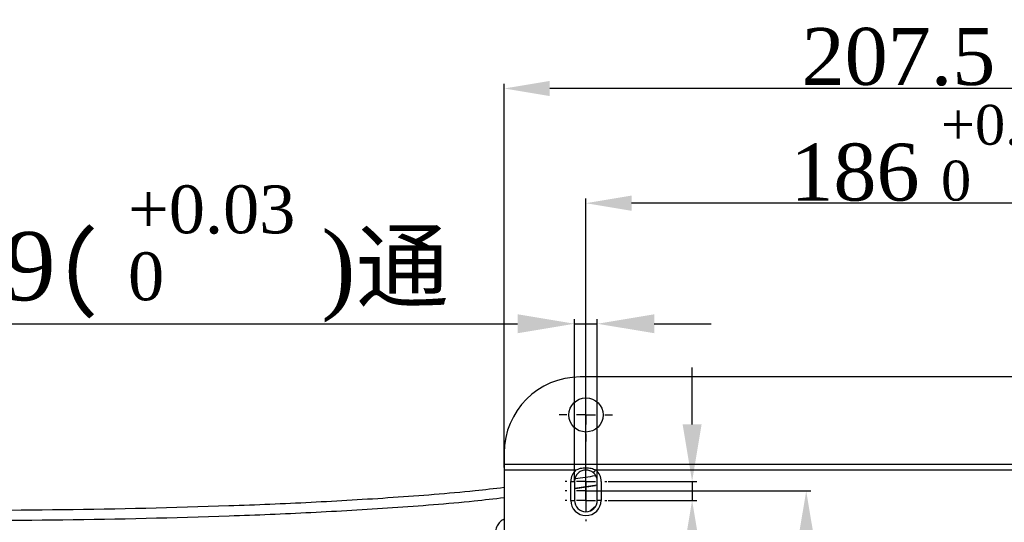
# Model space of a CAD drawing. Header units: millimetres. Extents: x 7590 to 10884, y -1862 to 419.
# Tile 73 of 83: x 8544 to 8803, y 37 to 169. Entities that reach past the tile are written whole.
import ezdxf

# ---------------------------------------------------------------- set-up
doc = ezdxf.new("R2010")
doc.units = ezdxf.units.MM
doc.header["$PDSIZE"] = -1
doc.layers.add('D中心线OR符号线', color=7, linetype='Continuous')
doc.styles.get("Standard").update_dxf_attribs({"font": 'times.ttf'})
doc.dimstyles.new('ISO-25', dxfattribs={"dimtxt": 18, "dimasz": 15, "dimexe": 1.25, "dimexo": 0.625, "dimtad": 1, "dimtoh": 1, "dimtxsty": 'Standard', "dimcen": 2.5, "dimadec": 0, "dimazin": 0, "dimtfac": 1, "dimtmove": 0, "dimatfit": 3, "dimfxl": 1, "dimarcsym": 0})

# ---------------------------------------------------------------- blocks, each defined once
blk = doc.blocks.new('SW_CENTERMARKSYMBOL_1')
at = {"layer": 'D中心线OR符号线', "color": 0}
for p, q in [((0, 1), (0, 1.4)), ((-1, 0), (-1.4, 0)), ((0, 0), (-0.5, 0)), ((0, 0), (0, 0.5)), ((0, 0), (0, -0.5)), ((0, 0), (0.5, 0)), ((1, 0), (1.4, 0)), ((0, -1), (0, -1.4))]:
    blk.add_line(p, q, dxfattribs=at)
blk = doc.blocks.new('SW_CENTERMARKSYMBOL_2')
at = {"layer": 'D中心线OR符号线', "color": 0}
for p, q in [((0, 1), (0, 1.1)), ((-1, 0), (-1.1, 0)), ((0, 0), (-0.5, 0)), ((0, 0), (0, 0.5)), ((0, 0), (0, -0.5)), ((0, 0), (0.5, 0)), ((1, 0), (1.1, 0)), ((0, -1), (0, -1.1))]:
    blk.add_line(p, q, dxfattribs=at)
blk = doc.blocks.new('*D129')
at = {"color": 0, "lineweight": -2}
for p, q in [((8671.64, 51.3), (8671.64, 152.4)), ((8867.14, 151.15), (8683.64, 151.15)), ((8879.14, 51.3), (8879.14, 152.4))]:
    blk.add_line(p, q, dxfattribs=at)
at = {"color": 0}
for points in [[(8683.64, 153.15), (8683.64, 149.15), (8671.64, 151.15)], [(8867.14, 149.15), (8867.14, 153.15), (8879.14, 151.15)]]:
    blk.add_solid(points, dxfattribs=at)
at = {"layer": 'Defpoints', "color": 0}
for p in [(8671.64, 151.15), (8671.64, 50.68), (8879.14, 50.68)]:
    blk.add_point(p, dxfattribs=at)
at = {"color": 0, "insert": (8775.39, 159.43), "char_height": 15, "attachment_point": 5}
blk.add_mtext('207.5', dxfattribs=at)
blk = doc.blocks.new('*D55')
at = {"color": 0, "lineweight": -2}
for p, q in [((8693.14, 45.8), (8693.14, 122.19)), ((8879.14, 51.3), (8879.14, 122.19)), ((8867.14, 120.94), (8705.14, 120.94))]:
    blk.add_line(p, q, dxfattribs=at)
at = {"color": 0}
for points in [[(8705.14, 122.94), (8705.14, 118.94), (8693.14, 120.94)], [(8867.14, 118.94), (8867.14, 122.94), (8879.14, 120.94)]]:
    blk.add_solid(points, dxfattribs=at)
at = {"layer": 'Defpoints', "color": 0}
for p in [(8693.14, 120.94), (8879.14, 50.68), (8693.14, 45.18)]:
    blk.add_point(p, dxfattribs=at)
at = {"color": 0, "insert": (8785.11, 134.12), "char_height": 15, "attachment_point": 5}
blk.add_mtext('186 {\\H0.7x;\\S+0.05^ 0;}', dxfattribs=at)
blk = doc.blocks.new('SW_CENTERMARKSYMBOL_3')
at = {"layer": 'D中心线OR符号线', "color": 0}
for p, q in [((0, 1), (0, 1.1)), ((-1, 0), (-1.1, 0)), ((0, 0), (-0.5, 0)), ((0, 0), (0, 0.5)), ((0, 0), (0, -0.5)), ((0, 0), (0.5, 0)), ((1, 0), (1.1, 0)), ((0, -1), (0, -1.1))]:
    blk.add_line(p, q, dxfattribs=at)
blk = doc.blocks.new('SW_CENTERMARKSYMBOL_4')
at = {"layer": 'D中心线OR符号线', "color": 0}
for p, q in [((0, 1), (0, 1.1)), ((-1, 0), (-1.1, 0)), ((0, 0), (-0.5, 0)), ((0, 0), (0, 0.5)), ((0, 0), (0, -0.5)), ((0, 0), (0.5, 0)), ((1, 0), (1.1, 0)), ((0, -1), (0, -1.1))]:
    blk.add_line(p, q, dxfattribs=at)
blk = doc.blocks.new('*D184')
at = {"color": 0, "lineweight": -2}
for p, q in [((8509, 89.19), (8655.51, 89.19)), ((8655.51, 89.19), (8675.14, 89.19)), ((8690.14, 47.51), (8690.14, 90.44)), ((8690.14, 89.19), (8696.14, 89.19)), ((8696.14, 47.51), (8696.14, 90.44)), ((8711.14, 89.19), (8726.14, 89.19))]:
    blk.add_line(p, q, dxfattribs=at)
at = {"color": 0}
for points in [[(8675.14, 86.69), (8675.14, 91.69), (8690.14, 89.19)], [(8711.14, 91.69), (8711.14, 86.69), (8696.14, 89.19)]]:
    blk.add_solid(points, dxfattribs=at)
at = {"layer": 'Defpoints', "color": 0}
for p in [(8696.14, 89.19), (8690.14, 46.89), (8696.14, 46.89)]:
    blk.add_point(p, dxfattribs=at)
at = {"color": 0, "insert": (8581.94, 107.57), "char_height": 18, "attachment_point": 5}
blk.add_mtext('6H9{\\f宋体|b0|i0|c134|p2;(} {\\H0.7x;\\S+0.03^ 0;} ){\\f宋体|b0|i0|c134|p2;通}', dxfattribs=at)
blk = doc.blocks.new('*D185')
at = {"color": 0, "lineweight": -2}
for p, q in [((8721.08, 62.68), (8721.08, 77.68)), ((8699.02, 47.68), (8722.33, 47.68)), ((8721.08, 47.68), (8721.08, 42.68)), ((8699.02, 42.68), (8722.33, 42.68)), ((8721.08, 27.68), (8721.08, 12.68)), ((8721.08, 12.68), (8710.19, 12.68))]:
    blk.add_line(p, q, dxfattribs=at)
at = {"color": 0}
for points in [[(8718.58, 62.68), (8723.58, 62.68), (8721.08, 47.68)], [(8723.58, 27.68), (8718.58, 27.68), (8721.08, 42.68)]]:
    blk.add_solid(points, dxfattribs=at)
at = {"layer": 'Defpoints', "color": 0}
for p in [(8698.39, 47.68), (8698.39, 42.68), (8721.08, 42.68)]:
    blk.add_point(p, dxfattribs=at)
at = {"color": 0, "insert": (8715.32, 22.46), "char_height": 18, "attachment_point": 5}
blk.add_mtext('5', dxfattribs=at)
blk = doc.blocks.new('*D187')
at = {"color": 0, "lineweight": -2}
for p, q in [((8693.77, 45.18), (8752.36, 45.18)), ((8751.11, 30.18), (8751.11, 5.18)), ((8703.72, -9.82), (8752.36, -9.82))]:
    blk.add_line(p, q, dxfattribs=at)
at = {"color": 0}
for points in [[(8753.61, 30.18), (8748.61, 30.18), (8751.11, 45.18)], [(8748.61, 5.18), (8753.61, 5.18), (8751.11, -9.82)]]:
    blk.add_solid(points, dxfattribs=at)
at = {"layer": 'Defpoints', "color": 0}
for p in [(8693.14, 45.18), (8703.09, -9.82), (8751.11, -9.82)]:
    blk.add_point(p, dxfattribs=at)
at = {"color": 0, "insert": (8741.33, 17.29), "char_height": 18, "attachment_point": 5, "rotation": 90}
blk.add_mtext('55', dxfattribs=at)

msp = doc.modelspace()

# ---------------------------------------------------------------- linework, layer by layer
at = {"color": 7, "lineweight": 25}
for p, q in [((8859.142, 75.178), (8691.642, 75.178)), ((8671.642, 55.178), (8671.642, 52.178)), ((8671.642, 52.178), (8879.142, 52.178)), ((8671.642, 52.178), (8671.642, 50.678)), ((8671.642, 50.678), (8690.496, 50.678)), ((8671.642, 50.678), (8671.642, -70.322)), ((8695.126, 49.928), (8695.788, 50.678)), ((8695.788, 50.678), (8879.142, 50.678)), ((8689.142, 47.678), (8690.142, 47.678)), ((8689.142, 42.678), (8689.142, 47.678)), ((8690.142, 47.678), (8690.142, 42.678)), ((8696.142, 42.678), (8696.142, 47.678)), ((8697.142, 47.678), (8697.142, 42.678)), ((8689.142, 42.678), (8690.142, 42.678)), ((8697.142, 42.678), (8696.142, 42.678))]:
    msp.add_line(p, q, dxfattribs=at)
at = {"color": 8, "lineweight": 25}
for p, q in [((8696.142, 46.693), (8690.142, 45.812)), ((8690.275, 45.83), (8695.703, 46.621))]:
    msp.add_line(p, q, dxfattribs=at)
at = {"color": 7, "lineweight": 25, "flags": 128}
msp.add_lwpolyline([(8694.203, 39.872), (8694.432, 40.077), (8695.784, 41.257)], dxfattribs=at)
at = {"color": 7, "lineweight": 25}
msp.add_circle((8693.142, 65.178), 4.5, dxfattribs=at)
for centre, radius, start, end in [((8691.642, 55.178), 20, 90, 180), ((8693.142, 47.678), 4, 131.40962, 180), ((8693.142, 47.678), 3, 131.40962, 180), ((8693.142, 47.678), 3, 0, 48.59038), ((8693.142, 47.678), 4, 0, 48.59038), ((8693.142, 42.678), 4, 180, 0), ((8693.142, 42.678), 3, 180, 0)]:
    msp.add_arc(centre, radius, start, end, dxfattribs=at)
for points, knots in [([(8690.308, 48.464), (8692.089, 48.676), (8693.873, 48.888), (8695.633, 49.239), (8695.636, 49.24)], [0, 0, 0, 0, 0.9983968, 1, 1, 1, 1]), ([(8690.496, 50.678), (8690.901, 50.847), (8691.745, 51.201), (8693.141, 51.318), (8694.537, 51.201), (8695.382, 50.848), (8695.788, 50.678)], [0, 0, 0, 0, 0.239621, 0.4998862, 0.7598375, 1, 1, 1, 1]), ([(8695.126, 49.928), (8694.83, 50.138), (8694.237, 50.559), (8693.14, 50.741), (8692.41, 50.609), (8691.908, 50.418), (8691.581, 50.263), (8691.3, 50.04), (8691.158, 49.928)], [0, 0, 0, 0, 0.2503373, 0.4995139, 0.7490107, 0.7524142, 0.8748709, 1, 1, 1, 1]), ([(8671.642, 46.027), (8669.083, 45.737), (8659.358, 44.632), (8642.403, 43.33), (8620.804, 42.042), (8591.829, 40.858), (8555.479, 40.045), (8511.731, 39.845), (8467.961, 40.604), (8438.762, 41.034), (8424.162, 41.248)], [0, 0, 0, 0, 0.03119765, 0.11854824, 0.20591504, 0.29327832, 0.46977897, 0.64628622, 0.82314172, 1, 1, 1, 1])]:
    msp.add_open_spline(points, degree=3, knots=knots, dxfattribs=at)
at = {"color": 8, "lineweight": 25}
for points, knots in [([(8424.142, 38.649), (8438.743, 38.434), (8467.946, 38.005), (8511.736, 37.245), (8555.519, 37.445), (8591.869, 38.258), (8620.792, 39.44), (8642.288, 40.717), (8659.247, 42.014), (8669.01, 43.115), (8671.642, 43.412)], [0, 0, 0, 0, 0.1768644, 0.3537261, 0.5304258, 0.7071189, 0.7940571, 0.8809988, 0.9679249, 1, 1, 1, 1]), ([(8671.642, 37.695), (8671.455, 37.62), (8670.849, 37.378), (8670.067, 36.55), (8669.438, 35.349), (8669.257, 33.986), (8669.537, 32.653), (8670.229, 31.457), (8670.964, 30.93), (8671.331, 30.667)], [0, 0, 0, 0, 0.0695455, 0.2246246, 0.3796919, 0.5347571, 0.6898308, 0.8449156, 1, 1, 1, 1])]:
    msp.add_open_spline(points, degree=3, knots=knots, dxfattribs=at)

# ---------------------------------------------------------------- block references
at = {"layer": 'D中心线OR符号线', "xscale": -5, "yscale": 5, "zscale": 5}
for name, p in [('SW_CENTERMARKSYMBOL_1', (8693.142, 65.178)), ('SW_CENTERMARKSYMBOL_2', (8693.142, 45.178))]:
    msp.add_blockref(name, p, dxfattribs=at)
at = {"layer": 'D中心线OR符号线', "xscale": 5, "yscale": 5, "zscale": 5, "rotation": 180}
for name, p in [('SW_CENTERMARKSYMBOL_4', (8693.142, 47.678)), ('SW_CENTERMARKSYMBOL_3', (8693.142, 42.678))]:
    msp.add_blockref(name, p, dxfattribs=at)

# ---------------------------------------------------------------- dimensions: what is measured, and where the dimension line sits
for base, p2, text, override, picture, middle in [((8671.642, 151.154), (8671.642, 50.678), '207.5', {"dimtxt": 15, "dimasz": 12, "dimgap": 0.625, "dimtad": 1, "dimdec": 2, "dimlfac": 1, "dimpost": '<>', "dimse1": 0, "dimse2": 0, "dimsd1": 0, "dimsd2": 0, "dimtofl": 1, "dimtvp": 0.1}, '*D129', (8775.392, 151.154)), ((8693.142, 120.942), (8693.142, 45.178), '<> {\\H0.7x;\\S+0.05^ 0;}', {"dimtxt": 15, "dimasz": 12, "dimpost": '<>', "dimtvp": 0.1}, '*D55', (8785.109, 120.942))]:
    dim = msp.add_linear_dim(base=base, p1=(8879.142, 50.678), p2=p2, angle=180, text=text, dimstyle='ISO-25', override=override)
    dim.commit()
    dim.dimension.update_dxf_attribs({"geometry": picture, "text_midpoint": middle, "dimtype": 160})
dim = msp.add_linear_dim(base=(8696.142, 89.192), p1=(8690.142, 46.886), p2=(8696.142, 46.886), text='<>H9{\\f宋体|b0|i0|c134|p2;(} {\\H0.7x;\\S+0.03^ 0;} ){\\f宋体|b0|i0|c134|p2;通}', dimstyle='ISO-25', override={"dimtxsty": 'Standard'})
dim.commit()
dim.dimension.update_dxf_attribs({"geometry": '*D184', "text_midpoint": (8581.943, 89.192), "dimtype": 160})
dim = msp.add_linear_dim(base=(8721.079, 42.678), p1=(8698.392, 47.678), p2=(8698.392, 42.678), angle=90, dimstyle='ISO-25')
dim.commit()
dim.dimension.update_dxf_attribs({"geometry": '*D185', "text_midpoint": (8715.321, 22.458)})
dim = msp.add_linear_dim(base=(8751.112, -9.822), p1=(8693.142, 45.178), p2=(8703.094, -9.822), angle=90, dimstyle='ISO-25')
dim.commit()
dim.dimension.update_dxf_attribs({"geometry": '*D187', "text_midpoint": (8751.112, 17.29), "dimtype": 160})

doc.saveas('drawing.dxf')
